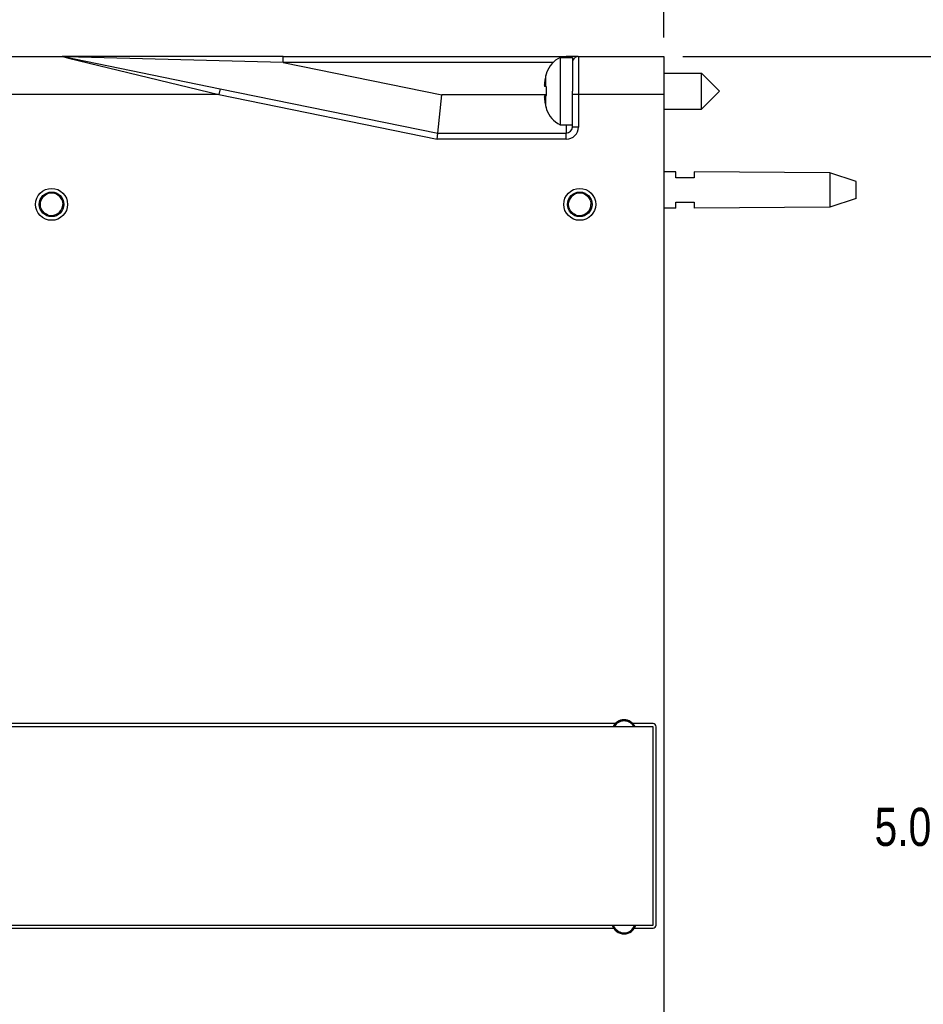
# Model space of a CAD drawing. Header units: inches. Extents: x 0 to 22, y 0 to 17.
# Tile 23 of 42: x 10 to 13, y 8 to 11.2. Entities that reach past the tile are written whole.
import ezdxf

# ---------------------------------------------------------------- set-up
doc = ezdxf.new("R2010")
doc.units = ezdxf.units.IN
doc.header["$LTSCALE"] = 1.21
doc.header["$MEASUREMENT"] = 0
doc.layers.get('0').update_dxf_attribs({"linetype": 'CONTINUOUS'})
doc.layers.add('DIMENSIONS', color=7, linetype='CONTINUOUS')
doc.styles.get("Standard").update_dxf_attribs({"font": 'txt', "width": 0.8})
doc.dimstyles.new('DIMSTYLE_2', dxfattribs={"dimtxt": 0.125, "dimasz": 0.18, "dimexe": 0.18, "dimexo": 0.0625, "dimgap": 0.09, "dimtad": 0, "dimtih": 1, "dimtoh": 1, "dimdec": 3, "dimzin": 4, "dimdsep": 46, "dimtxsty": 'STANDARD', "dimblk": '_FILLED', "dimblk1": '_FILLED', "dimblk2": '_FILLED', "dimcen": 0.09, "dimadec": 0, "dimazin": 0, "dimtp": 0.01, "dimtm": 0.01, "dimtfac": 1, "dimtdec": 3, "dimtofl": 0, "dimtmove": 0, "dimatfit": 3, "dimldrblk": '_FILLED', "dimfxl": 1, "dimtolj": 1, "dimtzin": 4, "dimarcsym": 0})

# ---------------------------------------------------------------- blocks, each defined once
blk = doc.blocks.new('_FILLED')
at = {"color": 0, "linetype": 'BYBLOCK'}
blk.add_solid([(0, 0), (-1, 0.174), (-1, -0.174)], dxfattribs=at)
blk = doc.blocks.new('*D22')
at = {"layer": 'DIMENSIONS', "color": 2, "linetype": 'CONTINUOUS'}
for p, q in [((7.7934, 9.9443), (7.7934, 11.8221)), ((12.1574, 11.1545), (12.1574, 11.8221)), ((7.7934, 11.6971), (9.0504, 11.6971)), ((12.1574, 11.6971), (10.9004, 11.6971))]:
    blk.add_line(p, q, dxfattribs=at)
at = {"layer": 'DIMENSIONS', "color": 2, "linetype": 'CONTINUOUS', "xscale": 0.18, "yscale": 0.18, "zscale": 0.18, "rotation": 180}
blk.add_blockref('_FILLED', (7.7934, 11.6971), dxfattribs=at)
at = {"layer": 'DIMENSIONS', "color": 2, "linetype": 'CONTINUOUS', "xscale": 0.18, "yscale": 0.18, "zscale": 0.18}
blk.add_blockref('_FILLED', (12.1574, 11.6971), dxfattribs=at)
at = {"layer": 'DIMENSIONS', "color": 2, "linetype": 'CONTINUOUS', "insert": (9.9754, 11.7596), "char_height": 0.125, "width": 1.725, "attachment_point": 2, "line_spacing_factor": 0.9}
blk.add_mtext('5X 4.364{\\Ftxt.shx;\\W1.000000;\\H0.125000; }[110.85]', dxfattribs=at)
blk = doc.blocks.new('*D24')
at = {"layer": 'DIMENSIONS', "color": 2, "linetype": 'CONTINUOUS'}
for p, q in [((12.2199, 11.092), (13.4375, 11.092)), ((13.3125, 11.092), (13.3125, 8.6926)), ((13.3125, 6.0431), (13.3125, 8.4426)), ((11.8205, 6.0431), (13.4375, 6.0431))]:
    blk.add_line(p, q, dxfattribs=at)
at = {"layer": 'DIMENSIONS', "color": 2, "linetype": 'CONTINUOUS', "xscale": 0.18, "yscale": 0.18, "zscale": 0.18}
for p, rotation in [((13.3125, 11.092), 90), ((13.3125, 6.0431), 270)]:
    blk.add_blockref('_FILLED', p, dxfattribs=dict(at, rotation=rotation))
at = {"layer": 'DIMENSIONS', "color": 2, "linetype": 'CONTINUOUS', "insert": (13.3125, 8.6301), "char_height": 0.125, "width": 1.425, "attachment_point": 2, "line_spacing_factor": 0.9}
blk.add_mtext('5.049{\\Ftxt.shx;\\W1.000000;\\H0.125000; }[128.24]', dxfattribs=at)

msp = doc.modelspace()

# ---------------------------------------------------------------- linework, layer by layer
at = {"color": 9, "linetype": 'CONTINUOUS'}
for p, q in [((8.169, 11.092), (10.1866, 11.092)), ((10.1866, 11.092), (10.1964, 11.0897)), ((10.199, 11.0914), (10.1906, 11.0916)), ((10.1964, 11.0897), (10.2074, 11.087)), ((10.9111, 11.072), (10.199, 11.0914)), ((10.2074, 11.087), (10.7006, 10.967)), ((10.9111, 11.072), (10.9111, 11.092)), ((11.795, 11.072), (10.9111, 11.072)), ((10.9111, 11.072), (11.4301, 10.966)), ((11.8763, 11.092), (11.838, 11.092)), ((11.838, 11.092), (11.838, 11.0891)), ((11.878, 11.092), (11.878, 10.861)), ((11.878, 11.092), (12.1574, 11.092)), ((11.7698, 11.0245), (11.7698, 10.9935)), ((10.7046, 10.9866), (10.7006, 10.967)), ((10.7046, 10.9866), (11.4175, 10.841)), ((10.7006, 10.967), (8.149, 10.967)), ((10.7006, 10.967), (11.4155, 10.821)), ((11.7733, 10.966), (11.4301, 10.966)), ((11.7698, 10.9637), (11.7698, 10.9326)), ((11.858, 10.861), (11.858, 10.967)), ((12.1574, 10.967), (11.858, 10.967)), ((11.838, 10.8683), (11.838, 10.841)), ((11.878, 10.861), (11.858, 10.861)), ((11.838, 10.821), (11.4155, 10.821)), ((11.4175, 10.841), (11.838, 10.841)), ((11.838, 10.821), (11.838, 10.841))]:
    msp.add_line(p, q, dxfattribs=at)
at = {"color": 6, "linetype": 'CONTINUOUS'}
for p, q in [((10.1906, 11.092), (10.1866, 11.092)), ((10.1906, 11.0916), (10.7046, 10.9866)), ((10.9111, 11.092), (11.838, 11.092)), ((11.8763, 11.092), (11.878, 11.092)), ((12.1574, 11.092), (12.1574, 6.0456)), ((11.858, 10.967), (11.858, 10.9786)), ((11.4175, 10.841), (11.4301, 10.966)), ((11.4155, 10.821), (11.4175, 10.841)), ((10.1177, 10.6227), (10.1207, 10.6283)), ((10.1207, 10.6283), (10.1311, 10.6389)), ((11.8475, 10.6227), (11.8505, 10.6283)), ((11.8505, 10.6283), (11.8609, 10.6389)), ((10.1141, 10.6127), (10.114, 10.6134)), ((11.8439, 10.6127), (11.8438, 10.6134)), ((11.9981, 8.9059), (8.5704, 8.9059)), ((11.9957, 8.8988), (12.006, 8.9094)), ((12.1224, 8.9059), (12.0566, 8.9059)), ((11.9941, 8.8959), (11.9957, 8.8988)), ((12.1324, 8.2459), (12.1324, 8.8959)), ((8.5704, 8.2359), (11.9931, 8.2359)), ((12.0617, 8.2359), (12.1224, 8.2359))]:
    msp.add_line(p, q, dxfattribs=at)
at = {"color": 7, "linetype": 'CONTINUOUS'}
for p, q in [((10.9111, 11.092), (10.1906, 11.092)), ((11.8176, 11.0888), (11.8176, 10.8683)), ((11.8176, 11.0888), (11.858, 11.0888)), ((11.858, 11.0888), (11.858, 10.9786)), ((11.7733, 11.0387), (11.7733, 11.0369)), ((12.1574, 11.0376), (12.2812, 11.0376)), ((12.2812, 10.9195), (12.2812, 11.0376)), ((12.3403, 10.9786), (12.2812, 11.0376)), ((11.7733, 10.9931), (11.7668, 10.9939)), ((11.7733, 10.9641), (11.7733, 10.9931)), ((12.3403, 10.9786), (12.2812, 10.9195)), ((11.7668, 10.9633), (11.7733, 10.9641)), ((11.7733, 10.9203), (11.7733, 10.9185)), ((12.1574, 10.9195), (12.2812, 10.9195)), ((11.8176, 10.8683), (11.858, 10.8683)), ((12.1972, 10.7143), (12.1574, 10.7146)), ((12.1972, 10.6946), (12.1972, 10.7143)), ((12.2572, 10.7139), (12.2572, 10.6946)), ((12.7011, 10.7106), (12.2572, 10.7139)), ((12.2572, 10.6946), (12.1972, 10.6946)), ((12.7011, 10.7106), (12.7011, 10.5986)), ((12.7872, 10.6826), (12.7011, 10.7106)), ((12.7872, 10.6266), (12.7872, 10.6826)), ((12.7872, 10.6266), (12.7011, 10.5986)), ((12.1972, 10.5949), (12.1574, 10.5946)), ((12.1972, 10.5949), (12.1972, 10.6146)), ((12.1972, 10.6146), (12.2572, 10.6146)), ((12.2572, 10.6146), (12.2572, 10.5953)), ((12.7011, 10.5986), (12.2572, 10.5953)), ((12.1224, 8.8959), (8.5704, 8.8959)), ((12.1224, 8.2459), (12.1224, 8.8959)), ((8.5704, 8.2459), (12.1224, 8.2459))]:
    msp.add_line(p, q, dxfattribs=at)
at = {"color": 6, "linetype": 'CONTINUOUS'}
for centre, radius in [((10.1524, 10.6076), 0.0524), ((10.1524, 10.6076), 0.0403), ((11.8822, 10.6076), 0.0524), ((11.8822, 10.6076), 0.0403)]:
    msp.add_circle(centre, radius, dxfattribs=at)
for centre, radius, start, end in [((10.1866, 11.072), 0.02, 78.4542, 90), ((11.838, 10.861), 0.02, 269.9996, 359.9995), ((10.1558, 10.6061), 0.0415, 154.1469, 156.4455), ((10.1551, 10.6064), 0.0408, 146.0056, 154.1376), ((10.1524, 10.6076), 0.0367, 22.3868, 157.553), ((10.1544, 10.6069), 0.04, 103.5275, 116.0742), ((10.1541, 10.6071), 0.0397, 64.7947, 83.1458), ((11.8856, 10.6061), 0.0415, 154.1469, 156.4455), ((11.8849, 10.6064), 0.0408, 146.0056, 154.1376), ((11.8822, 10.6076), 0.0367, 22.3868, 157.553), ((11.8842, 10.6069), 0.04, 103.5275, 116.0742), ((11.884, 10.6071), 0.0397, 64.7947, 83.1458), ((10.1524, 10.6076), 0.0367, 248.1599, 337.737), ((10.1522, 10.6076), 0.037, 337.8211, 359.92), ((11.8822, 10.6076), 0.0367, 248.1599, 337.737), ((11.882, 10.6076), 0.037, 337.8211, 359.92), ((12.0274, 8.8781), 0.0403, 26.3113, 153.6864), ((12.0274, 8.8781), 0.0367, 29.519, 150.4664), ((12.0293, 8.8775), 0.0399, 110.0758, 116.0785), ((12.0295, 8.877), 0.0404, 103.5675, 110.0598), ((12.1224, 8.8959), 0.01, 0, 90.0009), ((12.03, 8.877), 0.0408, 145.9996, 152.3411), ((12.0274, 8.2571), 0.0403, 196.2084, 343.789), ((12.0285, 8.2578), 0.038, 198.5578, 203.6915), ((12.0275, 8.257), 0.0365, 225.7715, 342.0589), ((12.1224, 8.2459), 0.01, 270.0008, 360)]:
    msp.add_arc(centre, radius, start, end, dxfattribs=at)
at = {"color": 7, "linetype": 'CONTINUOUS'}
for centre, radius, start, end in [((11.8607, 11.0061), 0.0933, 117.5225, 159.5639), ((11.8658, 11.0038), 0.0982, 160.3379, 167.8362), ((11.8649, 11.0041), 0.0972, 160.316, 162.8893), ((11.9279, 10.9925), 0.1618, 175.6913, 177.726), ((11.9276, 10.9925), 0.1615, 174.6474, 175.6909), ((11.9826, 10.9786), 0.2178, 167.822, 172.3462), ((11.8668, 11.0036), 0.0992, 165.405, 167.824), ((11.8656, 11.0039), 0.098, 162.8898, 165.403), ((11.8217, 11.0027), 0.0556, 183.9131, 185.6201), ((11.8229, 11.0028), 0.0568, 185.6313, 189.0943), ((11.8222, 10.9544), 0.0561, 170.8827, 176.0803), ((11.9279, 10.9647), 0.1617, 182.2737, 185.3516), ((11.9826, 10.9786), 0.2178, 187.6543, 192.1785), ((11.8667, 10.9535), 0.0991, 192.1768, 194.5982), ((11.8662, 10.9534), 0.0986, 192.17, 197.0955), ((11.8658, 10.9533), 0.0982, 194.5999, 197.1073), ((11.8647, 10.953), 0.0971, 197.1052, 199.6819), ((11.8607, 10.9511), 0.0933, 200.4361, 242.4775)]:
    msp.add_arc(centre, radius, start, end, dxfattribs=at)
at = {"color": 9, "linetype": 'CONTINUOUS'}
for centre, radius, start, end in [((11.878, 11.072), 0.02, 89.9962, 157.4866), ((11.838, 10.861), 0.04, 270.0324, 359.9754), ((10.1525, 10.6076), 0.0389, 127.3502, 171.2935), ((10.1523, 10.6077), 0.0387, 125.5955, 127.2699), ((10.1526, 10.6073), 0.0392, 120.3934, 125.5923), ((10.1524, 10.608), 0.0385, 78.2784, 100.9949), ((11.8823, 10.6076), 0.0389, 127.3502, 171.2935), ((11.8821, 10.6077), 0.0387, 125.5955, 127.2699), ((11.8824, 10.6073), 0.0392, 120.3934, 125.5923), ((11.8822, 10.608), 0.0385, 78.2784, 100.9949), ((12.0272, 8.8782), 0.0387, 125.5955, 127.2699), ((12.0275, 8.8778), 0.0392, 120.3934, 125.5923), ((12.0268, 8.8783), 0.0383, 148.3289, 152.361)]:
    msp.add_arc(centre, radius, start, end, dxfattribs=at)
at = {"color": 6, "linetype": 'CONTINUOUS'}
for points, knots in [([(10.1149, 10.6225), (10.1147, 10.6218), (10.1142, 10.6188), (10.1139, 10.6157), (10.114, 10.6134)], [0, 0, 0, 0, 0.250874, 1, 1, 1, 1]), ([(10.1177, 10.6227), (10.1175, 10.6223), (10.1172, 10.6214), (10.1166, 10.6201), (10.1162, 10.6187), (10.1158, 10.6176), (10.1156, 10.6167), (10.1154, 10.616), (10.1152, 10.6153), (10.1151, 10.6147), (10.115, 10.6142), (10.1149, 10.6139), (10.1148, 10.6136), (10.1147, 10.6134), (10.1147, 10.6132), (10.1147, 10.613), (10.1146, 10.6128), (10.1146, 10.6126), (10.1146, 10.6125), (10.1145, 10.6124), (10.1145, 10.6124), (10.1144, 10.6124), (10.1143, 10.6124), (10.1142, 10.6125), (10.1142, 10.6126), (10.1141, 10.6127)], [0, 0, 0, 0, 0.126181, 0.252359, 0.378529, 0.50467, 0.567749, 0.63087, 0.693693, 0.757078, 0.78902, 0.819879, 0.84934, 0.864668, 0.881257, 0.899744, 0.919364, 0.937408, 0.94501, 0.951316, 0.956277, 0.960402, 0.970288, 0.984209, 1, 1, 1, 1]), ([(10.1156, 10.6072), (10.1156, 10.6097), (10.1161, 10.6146), (10.1175, 10.6193), (10.1185, 10.6216)], [0, 0, 0, 0, 0.499064, 1, 1, 1, 1]), ([(10.1368, 10.6428), (10.1337, 10.6413), (10.1279, 10.6374), (10.1232, 10.6321), (10.1213, 10.6292)], [0, 0, 0, 0, 0.49996, 1, 1, 1, 1]), ([(10.145, 10.6457), (10.1473, 10.6463), (10.1519, 10.647), (10.1566, 10.6468), (10.1589, 10.6466)], [0, 0, 0, 0, 0.499177, 1, 1, 1, 1]), ([(10.1864, 10.6216), (10.1873, 10.6193), (10.1887, 10.6147), (10.1891, 10.61), (10.1891, 10.6076)], [0, 0, 0, 0, 0.50097, 1, 1, 1, 1]), ([(11.8447, 10.6225), (11.8445, 10.6218), (11.844, 10.6188), (11.8438, 10.6157), (11.8438, 10.6134)], [0, 0, 0, 0, 0.250874, 1, 1, 1, 1]), ([(11.8475, 10.6227), (11.8473, 10.6223), (11.847, 10.6214), (11.8465, 10.6201), (11.846, 10.6187), (11.8456, 10.6176), (11.8454, 10.6167), (11.8452, 10.616), (11.845, 10.6153), (11.8449, 10.6147), (11.8448, 10.6142), (11.8447, 10.6139), (11.8446, 10.6136), (11.8445, 10.6134), (11.8445, 10.6132), (11.8445, 10.613), (11.8444, 10.6128), (11.8444, 10.6126), (11.8444, 10.6125), (11.8443, 10.6124), (11.8443, 10.6124), (11.8442, 10.6124), (11.8441, 10.6124), (11.844, 10.6125), (11.844, 10.6126), (11.8439, 10.6127)], [0, 0, 0, 0, 0.126181, 0.252359, 0.378529, 0.50467, 0.567749, 0.63087, 0.693693, 0.757078, 0.78902, 0.819879, 0.84934, 0.864668, 0.881257, 0.899744, 0.919364, 0.937408, 0.94501, 0.951316, 0.956277, 0.960402, 0.970288, 0.984209, 1, 1, 1, 1]), ([(11.8454, 10.6072), (11.8454, 10.6097), (11.8459, 10.6146), (11.8474, 10.6193), (11.8483, 10.6216)], [0, 0, 0, 0, 0.499064, 1, 1, 1, 1]), ([(11.8666, 10.6428), (11.8635, 10.6413), (11.8577, 10.6374), (11.853, 10.6321), (11.8511, 10.6292)], [0, 0, 0, 0, 0.49996, 1, 1, 1, 1]), ([(11.8749, 10.6457), (11.8771, 10.6463), (11.8817, 10.647), (11.8864, 10.6468), (11.8887, 10.6466)], [0, 0, 0, 0, 0.499177, 1, 1, 1, 1]), ([(11.9162, 10.6216), (11.9171, 10.6193), (11.9185, 10.6147), (11.9189, 10.61), (11.9189, 10.6076)], [0, 0, 0, 0, 0.50097, 1, 1, 1, 1]), ([(10.1187, 10.593), (10.1177, 10.5953), (10.1162, 10.5999), (10.1156, 10.6048), (10.1156, 10.6072)], [0, 0, 0, 0, 0.501546, 1, 1, 1, 1]), ([(10.1388, 10.5735), (10.1365, 10.5744), (10.1323, 10.5766), (10.1266, 10.5811), (10.122, 10.5866), (10.1197, 10.5908), (10.1187, 10.593)], [0, 0, 0, 0, 0.250148, 0.500042, 0.749665, 1, 1, 1, 1]), ([(11.8485, 10.593), (11.8475, 10.5953), (11.846, 10.5999), (11.8454, 10.6048), (11.8454, 10.6072)], [0, 0, 0, 0, 0.501546, 1, 1, 1, 1]), ([(11.8686, 10.5735), (11.8664, 10.5744), (11.8621, 10.5766), (11.8565, 10.5811), (11.8518, 10.5866), (11.8495, 10.5908), (11.8485, 10.593)], [0, 0, 0, 0, 0.250148, 0.500042, 0.749665, 1, 1, 1, 1]), ([(12.0118, 8.9133), (12.0087, 8.9118), (12.0028, 8.9079), (11.9982, 8.9026), (11.9963, 8.8997)], [0, 0, 0, 0, 0.49996, 1, 1, 1, 1]), ([(12.02, 8.9162), (12.0245, 8.9173), (12.0317, 8.9177), (12.0408, 8.9158), (12.0452, 8.914), (12.0473, 8.913)], [0, 0, 0, 0, 0.498994, 0.749576, 1, 1, 1, 1]), ([(12.0018, 8.2308), (12.0001, 8.2324), (11.997, 8.2361), (11.9946, 8.2403), (11.9937, 8.2425)], [0, 0, 0, 0, 0.499289, 1, 1, 1, 1])]:
    msp.add_open_spline(points, degree=3, knots=knots, dxfattribs=at)
at = {"color": 9, "linetype": 'CONTINUOUS'}
for points, knots in [([(11.9943, 8.8984), (11.9955, 8.9004), (11.9984, 8.9043), (12.0019, 8.9075), (12.0038, 8.909)], [0, 0, 0, 0, 0.499253, 1, 1, 1, 1]), ([(12.0493, 8.9102), (12.047, 8.9117), (12.0434, 8.9137), (12.0384, 8.9154), (12.0347, 8.9163), (12.031, 8.9168), (12.0273, 8.917), (12.0237, 8.9168), (12.0212, 8.9165), (12.02, 8.9162)], [0, 0, 0, 0, 0.265328, 0.394519, 0.520059, 0.641282, 0.759971, 0.878596, 1, 1, 1, 1])]:
    msp.add_open_spline(points, degree=3, knots=knots, dxfattribs=at)

# ---------------------------------------------------------------- dimensions: what is measured, and where the dimension line sits
at = {"layer": 'DIMENSIONS', "color": 2, "linetype": 'CONTINUOUS'}
dim = msp.add_linear_dim(base=(12.1574, 11.6971), p1=(7.7934, 9.9443), p2=(12.1574, 11.1545), text='5X <>', dimstyle='DIMSTYLE_2', dxfattribs=at)
dim.commit()
dim.dimension.update_dxf_attribs({"geometry": '*D22', "text_midpoint": (9.8754, 11.6971), "dimtype": 160})
dim = msp.add_linear_dim(base=(13.3125, 6.0431), p1=(12.2199, 11.092), p2=(11.8205, 6.0431), angle=270, dimstyle='DIMSTYLE_2', dxfattribs=at)
dim.commit()
dim.dimension.update_dxf_attribs({"geometry": '*D24', "text_midpoint": (13.1625, 8.5676), "dimtype": 160})

doc.saveas('drawing.dxf')
